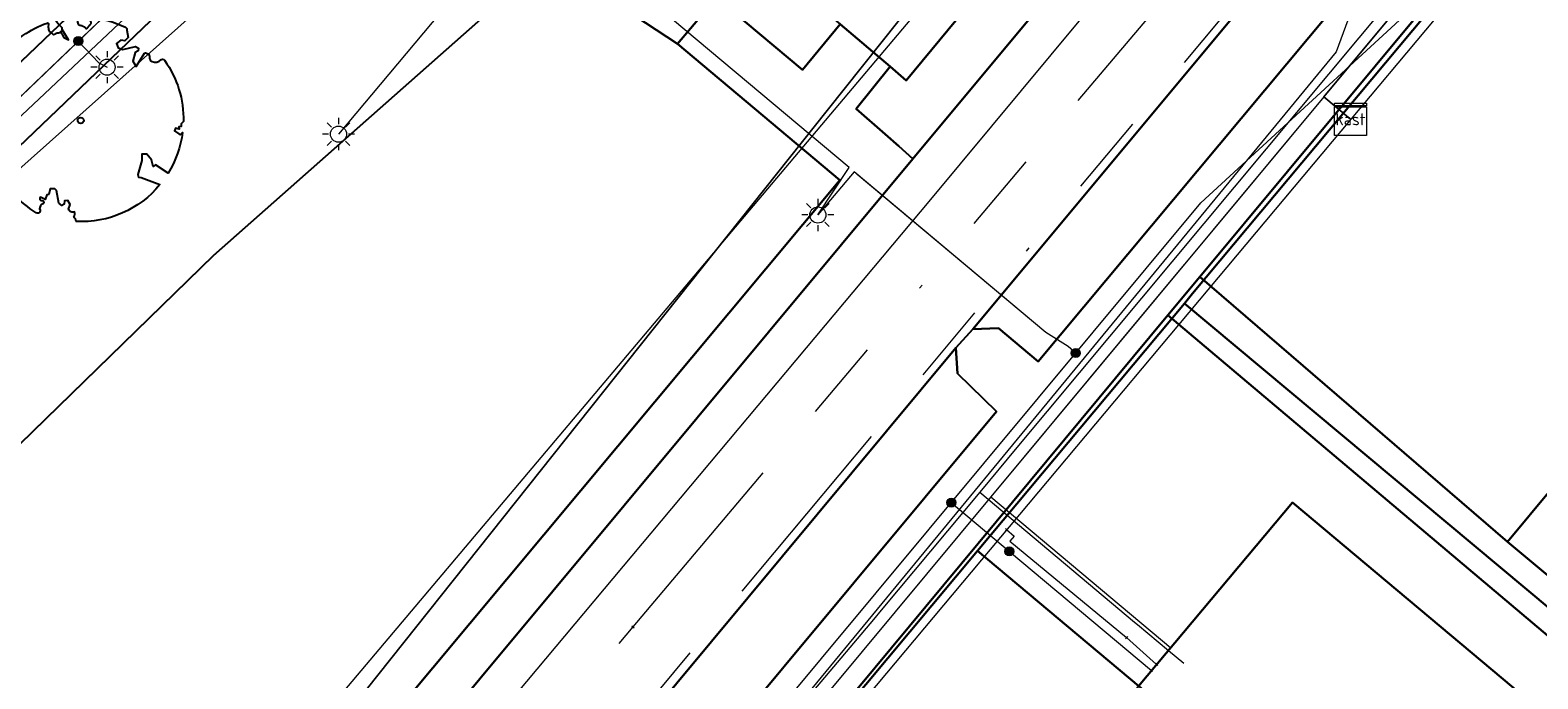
# Model space of a CAD drawing. Header units: metres. Extents: x 93498 to 93835, y 474827 to 475005.
# Tile 11 of 18: x 93582 to 93619, y 474945 to 474961. Entities that reach past the tile are written whole.
import ezdxf
from ezdxf.enums import TextEntityAlignment as Align
from ezdxf.lldxf.tags import DXFTag

# ---------------------------------------------------------------- set-up
doc = ezdxf.new("R2010")
doc.units = ezdxf.units.M
doc.linetypes.add('RI-OVERIG', pattern=[17, 5, -2, 2, -2, 0, -2, 2, -2])
for name, color, linetype, lineweight in [('B-OI-KL-DATA-G', 90, 'KL-DATA-N', 0), ('B-OI-KL-DATA_DUCT-G', 90, 'Continuous', 0), ('B-OI-KL-DATA_HULPSTUK-S', 90, 'Continuous', 0), ('B-OI-KL-DATA_KABELBED-G', 90, 'Continuous', 0), ('B-OI-KL-ET_LS-G', 190, 'KL-LS-N', 0), ('B-OI-KL-ET_LS_HULPSTUK-S', 190, 'Continuous', 0), ('B-OI-KL-ET_LS_MANTELBUIS-G', 190, 'Continuous', 0), ('B-OI-KL-ET_LS_OV_LICHTMAST-S', 190, 'Continuous', 0), ('B-OI-KL-GAS_LD-G', 52, 'KL-GAS-LD-N', 0), ('B-OI-KL-GAS_LD_HULPSTUK-S', 52, 'Continuous', 0), ('B-OI-KL-WATER-G', 170, 'KL-WATER-N', 0), ('B-OI-KL-WATER_MANTELBUIS-G', 170, 'Continuous', 0), ('B-OI-RI-DRUK-G', 210, 'RI-PERS', 0), ('B-OI-RI-VRIJVERVAL-G', 210, 'RI-OVERIG', 0), ('B-OI-RI-VRIJVERVAL_HULPSTUK-S', 210, 'Continuous', 0)]:
    doc.layers.add(name, color=color, linetype=linetype, lineweight=lineweight)
for name, color, linetype in [('B-WE-GR-BEPLANTING_CULTUUR_HEESTERS-G', 96, 'Continuous'), ('B-WE-GR-BOOM-S', 96, 'Continuous'), ('B-WE-GR-GRAS_KRUIDENRIJK-G', 96, 'Continuous'), ('B-WE-KG-GRENS_PERCEEL-G', 150, 'KG-PERCEEL'), ('B-WE-OG-BEBOUWING-G', 3, 'Continuous'), ('B-WE-OG-TERREIN_ERF-G', 252, 'Continuous'), ('B-WE-VH-VERHARDING_BETONSTRAATSTEEN-G', 252, 'Continuous'), ('B-WE-VH-VERHARDING_STRAATBAKSTEEN-G', 252, 'Continuous'), ('B-WE-VH-VERHARDING_TEGEL-G', 252, 'Continuous')]:
    doc.layers.add(name, color=color, linetype=linetype)
doc.styles.add('NLCS-ISO', font='txt')
doc.styles.get("Standard").update_dxf_attribs({"font": 'arial.ttf'})
tags = doc.linetypes.add('KG-PERCEEL', pattern='A,5.5,-2,["P",Standard,S=1.8,R=0,X=-0.5,Y=-0.9],-2,5.5,-2,[5,NLCS.shx,S=0.75,R=0,X=0,Y=0],-2', length=19).pattern_tags.tags
tags[6] = DXFTag(74, 10)
tags = doc.linetypes.add('KL-DATA-N', pattern='A,4,-1,[101,NLCS.SHX,S=0.5,R=0,X=0,Y=0],-1,4,-1,["D",Standard,S=1,R=0,X=-0.25,Y=-0.5],-1.5', length=12.5).pattern_tags.tags
tags[18] = DXFTag(74, 10)
tags = doc.linetypes.add('KL-GAS-LD-N', pattern='A,4,-1,[69,NLCS.SHX,S=0.5,R=0,X=0,Y=0],-1,4,-1,["L",Standard,S=1,R=0,X=0.25,Y=-0.5],-2', length=13).pattern_tags.tags
tags[18] = DXFTag(74, 10)
tags = doc.linetypes.add('KL-LS-N', pattern='A,4,-1,[103,NLCS.SHX,S=0.75,R=0,X=0,Y=0],-1,4,-1,["L",Standard,S=1,R=0,X=0,Y=-0.5],-2', length=13).pattern_tags.tags
tags[18] = DXFTag(74, 10)
doc.linetypes.add('KL-WATER-N', pattern='A,7,-0.5,[168,NLCS.SHX,S=0.75,R=0,X=0.75,Y=0],-2', length=9.5)
tags = doc.linetypes.add('RI-PERS', pattern='A,7,-2,["P",Standard,S=1.8,R=0,X=-0.5,Y=-0.9],-2,7,-2,[102,NLCS.SHX,S=1,R=180,X=0,Y=0],-2', length=22).pattern_tags.tags
tags[6] = DXFTag(74, 10)

# ---------------------------------------------------------------- blocks, each defined once
blk = doc.blocks.new('SGR-BOOM_05')
blk.add_lwpolyline([(0.433, 4.712), (0.441, 4.722), (0.45, 4.731), (0.457, 4.739), (0.465, 4.746), (0.473, 4.754), (0.48, 4.761), (0.487, 4.77), (0.494, 4.779), (0.501, 4.79), (0.508, 4.802), (0.513, 4.817), (0.516, 4.836), (0.517, 4.858), (0.515, 4.885), (0.509, 4.916), (0.475, 5.034, -0.52938), (0.529, 5.099, -0.087139), (2.218, 4.625, -0.372341), (2.284, 4.473), (2.354, 4.119), (2.18, 3.946), (1.992, 3.985), (1.767, 3.817), (1.853, 3.602), (2.086, 3.527), (2.712, 3.671), (2.864, 3.587), (2.85, 3.453), (2.707, 3.365), (2.577, 2.941), (2.743, 2.67), (3.168, 3.347, -0.504641), (3.406, 3.14, 0.331948), (3.544, 2.921, 0.282008), (3.993, 3.004), (3.957, 2.985, -0.512156), (4.163, 2.984, -0.16076), (5.094, -0.056), (4.977, -0.169), (4.976, -0.294), (4.862, -0.315), (4.876, -0.438), (4.698, -0.381), (4.644, -0.519), (4.864, -0.665), (4.933, -0.72), (5.054, -0.599, -0.106371), (4.341, -2.61), (3.705, -2.201), (3.588, -2.282), (3.512, -1.945), (3.286, -1.673), (3.024, -1.676), (3.03, -1.99), (2.83, -2.678), (2.861, -2.809), (3.005, -2.829), (3.93, -3.183, -0.236298), (-0.225, -5.013, 0.159625), (-0.347, -4.77, 0.350802), (-0.315, -4.528, -0.504641), (-0.6, -4.393), (-0.531, -4.17), (-0.647, -3.962), (-0.802, -3.978), (-0.825, -4.144), (-0.942, -4.211), (-1.08, -4.106), (-1.2, -3.475), (-1.291, -3.384), (-1.522, -3.391), (-1.586, -3.665), (-1.68, -3.694), (-1.769, -3.923), (-2.003, -3.798, 0.733583), (-1.918, -3.973, -0.861625), (-1.87, -4.128, 0.279978), (-2.043, -4.393), (-2.036, -4.403, -0.827056), (-2.208, -4.583, -0.116774), (-4.152, -2.556), (-4.114, -2.549), (-4.084, -2.541), (-4.059, -2.531), (-4.039, -2.52), (-4.024, -2.509), (-4.013, -2.498), (-4.004, -2.486), (-3.768, -2.184), (-3.762, -2.173), (-3.758, -2.163), (-3.755, -2.153), (-3.752, -2.143), (-3.748, -2.133), (-3.745, -2.123), (-3.74, -2.111), (-3.735, -2.099), (-3.729, -2.085), (-3.721, -2.071), (-3.713, -2.056), (-3.705, -2.04), (-3.697, -2.024), (-3.689, -2.007), (-3.682, -1.991), (-3.676, -1.975), (-3.671, -1.959), (-3.668, -1.944), (-3.666, -1.929), (-3.665, -1.916), (-3.666, -1.904), (-3.668, -1.893), (-3.671, -1.884), (-3.676, -1.877), (-3.682, -1.872), (-3.69, -1.869), (-3.698, -1.867), (-3.708, -1.866), (-3.718, -1.865), (-3.729, -1.864), (-3.74, -1.863), (-3.752, -1.86), (-3.764, -1.856), (-3.776, -1.85), (-3.788, -1.843), (-3.801, -1.835), (-3.813, -1.826), (-3.826, -1.816), (-3.84, -1.806), (-3.853, -1.796), (-3.866, -1.785), (-3.88, -1.774), (-3.893, -1.762), (-3.907, -1.75), (-4.15, -2.028), (-4.162, -2.015), (-4.173, -2), (-4.183, -1.984), (-4.193, -1.968), (-4.204, -1.951), (-4.219, -1.938), (-4.242, -1.928), (-4.274, -1.924), (-4.319, -1.929), (-4.379, -1.942), (-4.457, -1.967, -0.040997), (-4.791, -1.027), (-4.617, -1.057), (-4.463, -1.156), (-4.38, -1.082), (-4.281, -0.927), (-4.376, -0.782), (-4.323, -0.567), (-4.52, -0.551), (-4.652, -0.423), (-4.892, -0.58, -0.05814), (-4.988, 0.829), (-4.852, 0.802), (-4.298, 0.364), (-4.06, 0.447), (-3.128, 0.693), (-3.049, 1), (-3.409, 1.144), (-3.464, 1.261), (-4.121, 1.584), (-4.136, 1.769), (-4.358, 1.957), (-4.448, 2.14), (-4.297, 2.378), (-3.958, 2.431), (-3.65, 2.633), (-3.646, 2.84), (-3.838, 3.066), (-3.787, 3.162), (-3.863, 3.31, -0.13428), (-1.664, 4.835, -0.541727), (-1.597, 4.783), (-1.608, 4.639), (-1.605, 4.565), (-1.595, 4.508), (-1.579, 4.465), (-1.558, 4.434), (-1.535, 4.41), (-1.511, 4.392), (-1.487, 4.376), (-1.465, 4.359), (-1.446, 4.342), (-1.428, 4.325), (-1.411, 4.309), (-1.395, 4.295), (-1.38, 4.284), (-1.364, 4.276), (-1.347, 4.272), (-1.33, 4.272), (-1.312, 4.277), (-1.292, 4.285), (-1.273, 4.294), (-1.252, 4.305), (-1.232, 4.316), (-1.211, 4.327), (-1.189, 4.336), (-1.168, 4.342), (-1.147, 4.347), (-1.126, 4.35), (-1.105, 4.353), (-1.085, 4.356), (-1.066, 4.36), (-1.048, 4.365), (-1.031, 4.372), (-1.015, 4.382), (-1, 4.394), (-0.986, 4.408), (-0.973, 4.424), (-0.963, 4.324), (-0.94, 4.298), (-0.834, 4.118), (-0.611, 3.996), (-0.927, 4.508), (-0.921, 4.523), (-0.917, 4.539), (-0.915, 4.553), (-0.916, 4.568), (-0.92, 4.583), (-0.927, 4.598), (-0.938, 4.613), (-0.953, 4.629), (-0.972, 4.647), (-0.994, 4.667), (-1.02, 4.691), (-1.05, 4.719), (-1.082, 4.754), (-1.117, 4.795), (-1.199, 4.901, -0.543104), (-1.171, 4.981, -0.046766), (-0.234, 5.117, -0.385168), (-0.182, 5.074), (-0.152, 4.882), (-0.138, 4.822), (-0.121, 4.78), (-0.104, 4.753), (-0.085, 4.737), (-0.066, 4.73), (-0.047, 4.727), (-0.027, 4.726), (-0.009, 4.724), (0.009, 4.72), (0.027, 4.716), (0.044, 4.71), (0.061, 4.704), (0.077, 4.697), (0.093, 4.689), (0.109, 4.682), (0.124, 4.675), (0.139, 4.668), (0.153, 4.66), (0.167, 4.653), (0.18, 4.645), (0.191, 4.638), (0.202, 4.629), (0.211, 4.621), (0.219, 4.611), (0.225, 4.602), (0.231, 4.593), (0.236, 4.584), (0.242, 4.576), (0.247, 4.569), (0.253, 4.564), (0.26, 4.56), (0.269, 4.559), (0.278, 4.56), (0.289, 4.563), (0.3, 4.568), (0.312, 4.574), (0.324, 4.582), (0.336, 4.592), (0.348, 4.603), (0.36, 4.616), (0.371, 4.63), (0.382, 4.644), (0.393, 4.659), (0.404, 4.673), (0.414, 4.687), (0.423, 4.7)], format="xyb", close=True)
blk.add_circle((0, 0), 0.15)
blk = doc.blocks.new('SRI-HULP_OVERIG-SO')
at = {"color": 0, "linetype": 'ByBlock', "lineweight": 18}
for points in [[(-0.14, 0.14), (0.14, -0.14)], [(0.14, 0.14), (-0.14, -0.14)]]:
    blk.add_lwpolyline(points, dxfattribs=at)
at = {"color": 0, "linetype": 'ByBlock', "lineweight": 18, "style": 'NLCS-ISO', "flags": 1}
for tag, p in [('TYPE', (1.5, 0)), ('LABEL', (1.5, -1.5)), ('OMSCHRIJVING', (1.5, -3))]:
    blk.add_attdef(tag, p, '', height=1, dxfattribs=at)
blk = doc.blocks.new('SKL-WTB_HULP_KAST-SO')
at = {"color": 0, "linetype": 'ByBlock', "lineweight": 18}
for points in [[(-2, 2), (2, 2), (2, 1.68), (-2, 1.68)], [(-2, 1.52), (2, 1.52), (2, -2), (-2, -2)]]:
    blk.add_lwpolyline(points, close=True, dxfattribs=at)
at = {"color": 0, "linetype": 'ByBlock', "lineweight": 18, "style": 'NLCS-ISO'}
blk.add_text('kast', height=1.5, dxfattribs=at).set_placement((0, 0), align=Align.MIDDLE_CENTER)
at = {"color": 0, "linetype": 'ByBlock', "lineweight": 18, "style": 'NLCS-ISO', "flags": 1}
for tag, p in [('TYPE', (2.5, 0)), ('LABEL', (2.5, -1.5)), ('OMSCHRIJVING', (2.5, -3))]:
    blk.add_attdef(tag, p, '', height=1, dxfattribs=at)
blk = doc.blocks.new('SKL-WTB_HULP_OVERIG-SO')
at = {"color": 0, "linetype": 'ByBlock', "lineweight": 18}
for points in [[(-0.14, 0.14), (0.14, -0.14)], [(0.14, 0.14), (-0.14, -0.14)]]:
    blk.add_lwpolyline(points, dxfattribs=at)
at = {"color": 0, "linetype": 'ByBlock', "lineweight": 18, "style": 'NLCS-ISO', "flags": 1}
for tag, p in [('TYPE', (1.5, 0)), ('LABEL', (1.5, -1.5)), ('OMSCHRIJVING', (1.5, -3))]:
    blk.add_attdef(tag, p, '', height=1, dxfattribs=at)
blk = doc.blocks.new('SKL-WTB_HULP_MOF-SO')
at = {"linetype": 'ByBlock', "lineweight": 18}
h = blk.add_hatch(color=0, dxfattribs=at)
h.dxf.hatch_style = 1
h.paths.add_polyline_path([(-0.5625, 0, 1), (0.5625, 0, 1)])
at = {"color": 0, "linetype": 'ByBlock', "lineweight": 18}
blk.add_circle((0, 0), 0.5625, dxfattribs=at)
at = {"color": 0, "linetype": 'ByBlock', "lineweight": 18, "style": 'NLCS-ISO', "flags": 1}
for tag, p in [('TYPE', (1.5, 0)), ('LABEL', (1.5, -1.5)), ('OMSCHRIJVING', (1.5, -3))]:
    blk.add_attdef(tag, p, '', height=1, dxfattribs=at)
blk = doc.blocks.new('SKL-ET_OV_LICHTMAST-SO')
at = {"color": 0, "linetype": 'ByBlock', "lineweight": 18}
for points in [[(0, 2), (0, 1.25)], [(-1.25, 0), (-2, 0)], [(-1.41, 1.41), (-0.88, 0.88)], [(0.88, 0.88), (1.41, 1.41)], [(2, 0), (1.25, 0)], [(-1.41, -1.41), (-0.88, -0.88)], [(0, -1.25), (0, -2)], [(0.88, -0.88), (1.41, -1.41)]]:
    blk.add_lwpolyline(points, dxfattribs=at)
blk.add_circle((0, 0), 1, dxfattribs=at)

msp = doc.modelspace()

# ---------------------------------------------------------------- linework, layer by layer
at = {"layer": 'B-OI-KL-DATA-G'}
for points in [[(93532.269, 474894.942), (93532.6, 474895.5), (93533.7, 474915.8), (93547.4, 474932.4), (93555.8, 474934.9), (93606.2, 474979.8), (93614.231, 474993.917)], [(93532.269, 474894.942), (93532.6, 474895.5), (93533.7, 474915.8), (93547.4, 474932.4), (93555.8, 474934.9), (93606.2, 474979.8), (93614.231, 474993.917)], [(93632.746, 474981.099), (93632.47, 474980.82), (93630.49, 474979.03), (93626.63, 474975.19), (93620.48, 474969.03), (93616.59, 474964.33), (93614.72, 474961.93), (93614.318, 474960.83), (93599.577, 474942.932), (93585.251, 474925.691), (93560.127, 474895.714), (93558.107, 474891.723), (93558.07, 474886.041), (93558.88, 474883.409)], [(93635.875, 474966.327), (93634.632, 474967.346), (93633.871, 474967.83), (93633.257, 474968.162), (93632.696, 474968.452), (93631.935, 474968.729), (93630.862, 474969.063), (93629.8, 474969.284), (93628.835, 474969.459), (93627.489, 474969.54), (93625.618, 474969.478), (93623.792, 474969.068), (93622.074, 474968.325), (93620.525, 474967.274), (93619.64, 474966.393), (93619.2, 474965.955), (93614.008, 474959.714), (93614.674, 474959.16)], [(93635.875, 474966.327), (93634.632, 474967.346), (93633.871, 474967.83), (93633.257, 474968.162), (93632.696, 474968.452), (93631.935, 474968.729), (93630.862, 474969.063), (93629.8, 474969.284), (93628.835, 474969.459), (93627.489, 474969.54), (93625.618, 474969.478), (93623.792, 474969.068), (93622.074, 474968.325), (93620.525, 474967.274), (93619.64, 474966.393), (93619.2, 474965.955), (93614.008, 474959.714), (93614.674, 474959.16)], [(93635.875, 474966.327), (93634.632, 474967.346), (93633.871, 474967.83), (93633.257, 474968.162), (93632.696, 474968.452), (93631.935, 474968.729), (93630.862, 474969.063), (93629.8, 474969.284), (93628.835, 474969.459), (93627.489, 474969.54), (93625.618, 474969.478), (93623.792, 474969.068), (93622.074, 474968.325), (93620.525, 474967.274), (93619.64, 474966.393), (93619.2, 474965.955), (93614.008, 474959.714), (93614.674, 474959.16)], [(93635.875, 474966.327), (93634.632, 474967.346), (93633.871, 474967.83), (93633.257, 474968.162), (93632.696, 474968.452), (93631.935, 474968.729), (93630.862, 474969.063), (93629.8, 474969.284), (93628.835, 474969.459), (93627.489, 474969.54), (93625.618, 474969.478), (93623.792, 474969.068), (93622.074, 474968.325), (93620.525, 474967.274), (93619.64, 474966.393), (93619.2, 474965.955), (93614.008, 474959.714), (93614.674, 474959.16)], [(93635.875, 474966.327), (93634.632, 474967.346), (93633.871, 474967.83), (93633.257, 474968.162), (93632.696, 474968.452), (93631.935, 474968.729), (93630.862, 474969.063), (93629.8, 474969.284), (93628.835, 474969.459), (93627.489, 474969.54), (93625.618, 474969.478), (93623.792, 474969.068), (93622.074, 474968.325), (93620.525, 474967.274), (93619.64, 474966.393), (93619.2, 474965.955), (93614.008, 474959.714), (93614.674, 474959.16)], [(93614.674, 474959.16), (93614.008, 474959.714), (93619.2, 474965.955), (93619.64, 474966.393), (93623.877, 474962.137)], [(93614.674, 474959.16), (93614.008, 474959.714), (93611.47, 474956.662), (93610.558, 474955.566), (93609.766, 474954.614), (93605.751, 474949.791), (93601.786, 474945.028), (93597.884, 474940.34), (93594.109, 474935.805), (93592.655, 474934.058), (93590.207, 474931.116), (93586.305, 474926.426), (93582.338, 474921.659), (93578.374, 474916.895), (93578.13, 474916.602), (93574.493, 474912.188), (93571.036, 474907.993), (93570.877, 474907.8), (93558.278, 474893.503), (93557.787, 474892.946), (93557.01, 474893.705), (93552.719, 474897.899), (93534.639, 474915.565)], [(93614.674, 474959.16), (93614.008, 474959.714), (93611.47, 474956.662), (93610.558, 474955.566), (93609.766, 474954.614), (93605.751, 474949.791), (93601.786, 474945.028), (93597.884, 474940.34), (93594.109, 474935.805), (93592.655, 474934.058), (93590.207, 474931.116), (93586.305, 474926.426), (93582.338, 474921.659), (93578.374, 474916.895), (93578.13, 474916.602), (93574.493, 474912.188), (93571.036, 474907.993), (93570.877, 474907.8), (93558.278, 474893.503), (93557.787, 474892.946), (93557.01, 474893.705), (93552.719, 474897.899), (93534.639, 474915.565)], [(93614.674, 474959.16), (93614.008, 474959.714), (93611.47, 474956.662), (93610.558, 474955.566), (93609.766, 474954.614), (93605.751, 474949.791), (93601.786, 474945.028), (93597.884, 474940.34), (93594.109, 474935.805), (93592.655, 474934.058), (93590.207, 474931.116), (93586.305, 474926.426), (93582.338, 474921.659), (93578.374, 474916.895), (93578.13, 474916.602), (93574.493, 474912.188), (93571.036, 474907.993), (93570.877, 474907.8), (93558.278, 474893.503), (93557.787, 474892.946), (93552.982, 474887.494), (93558.247, 474883.061), (93558.421, 474882.915)], [(93614.674, 474959.16), (93614.008, 474959.714), (93611.47, 474956.662), (93610.558, 474955.566), (93609.766, 474954.614), (93605.751, 474949.791), (93601.786, 474945.028), (93597.884, 474940.34), (93594.109, 474935.805), (93592.655, 474934.058), (93590.207, 474931.116), (93586.305, 474926.426), (93582.338, 474921.659), (93578.374, 474916.895), (93578.13, 474916.602), (93574.493, 474912.188), (93571.036, 474907.993), (93574.847, 474904.799), (93576.156, 474906.36), (93576.615, 474905.975)], [(93614.674, 474959.16), (93614.008, 474959.714), (93611.47, 474956.662), (93610.558, 474955.566), (93609.766, 474954.614), (93605.751, 474949.791), (93601.786, 474945.028), (93597.884, 474940.34), (93594.109, 474935.805), (93592.655, 474934.058), (93590.207, 474931.116), (93586.305, 474926.426), (93582.338, 474921.659), (93578.374, 474916.895), (93578.13, 474916.602), (93574.493, 474912.188), (93578.798, 474908.579)], [(93614.674, 474959.16), (93614.008, 474959.714), (93611.47, 474956.662), (93610.558, 474955.566), (93609.766, 474954.614), (93605.751, 474949.791), (93601.786, 474945.028), (93597.884, 474940.34), (93594.109, 474935.805), (93592.655, 474934.058), (93590.207, 474931.116), (93586.305, 474926.426), (93582.338, 474921.659), (93578.374, 474916.895), (93582.717, 474913.254)], [(93614.674, 474959.16), (93614.008, 474959.714), (93611.47, 474956.662), (93610.558, 474955.566), (93609.766, 474954.614), (93605.751, 474949.791), (93601.786, 474945.028), (93597.884, 474940.34), (93594.109, 474935.805), (93592.655, 474934.058), (93590.207, 474931.116), (93586.305, 474926.426), (93582.338, 474921.659), (93586.7, 474918.005)], [(93614.674, 474959.16), (93614.008, 474959.714), (93611.47, 474956.662), (93610.558, 474955.566), (93609.766, 474954.614), (93605.751, 474949.791), (93601.786, 474945.028), (93597.884, 474940.34), (93594.109, 474935.805), (93592.655, 474934.058), (93590.207, 474931.116), (93586.305, 474926.426), (93590.224, 474923.142), (93590.739, 474923.756), (93591.202, 474923.368)], [(93614.674, 474959.16), (93614.008, 474959.714), (93611.47, 474956.662), (93610.558, 474955.566), (93609.766, 474954.614), (93605.751, 474949.791), (93601.786, 474945.028), (93597.884, 474940.34), (93594.109, 474935.805), (93592.655, 474934.058), (93590.207, 474931.116), (93594.143, 474927.817), (93594.656, 474928.429), (93595.119, 474928.041)], [(93614.674, 474959.16), (93614.008, 474959.714), (93611.47, 474956.662), (93610.558, 474955.566), (93609.766, 474954.614), (93605.751, 474949.791), (93601.786, 474945.028), (93597.884, 474940.34), (93594.109, 474935.805), (93598.525, 474932.104)], [(93614.674, 474959.16), (93614.008, 474959.714), (93611.47, 474956.662), (93610.558, 474955.566), (93609.766, 474954.614), (93605.751, 474949.791), (93601.786, 474945.028), (93597.884, 474940.34), (93602.312, 474936.628)], [(93614.674, 474959.16), (93614.008, 474959.714), (93611.47, 474956.662), (93610.558, 474955.566), (93609.766, 474954.614), (93605.751, 474949.791), (93601.786, 474945.028), (93606.234, 474941.3)], [(93614.674, 474959.16), (93614.008, 474959.714), (93611.47, 474956.662), (93610.558, 474955.566), (93609.766, 474954.614), (93605.751, 474949.791), (93601.786, 474945.028), (93606.234, 474941.3)]]:
    msp.add_lwpolyline(points, dxfattribs=at)
at = {"layer": 'B-OI-KL-DATA_DUCT-G'}
msp.add_lwpolyline([(93635.905, 474978.912), (93622.859, 474978.308), (93621.653, 474978.087), (93619.778, 474977.541), (93618.211, 474976.927), (93615.853, 474975.731), (93613.986, 474974.408), (93612.277, 474972.66), (93601.697, 474959.373), (93576.657, 474927.927), (93570.815, 474932.832), (93569.113, 474934.261), (93568.194, 474935.032), (93567.125, 474933.886)], dxfattribs=at)
msp.add_lwpolyline([(93635.905, 474978.912), (93622.859, 474978.308), (93621.653, 474978.087), (93619.778, 474977.541), (93618.211, 474976.927), (93615.853, 474975.731), (93613.986, 474974.408), (93612.277, 474972.66), (93601.697, 474959.373), (93576.657, 474927.927), (93570.815, 474932.832), (93569.113, 474934.261), (93568.194, 474935.032), (93567.125, 474933.886)], dxfattribs=at)
at = {"layer": 'B-OI-KL-DATA_KABELBED-G'}
for points in [[(93612.41, 474995.178), (93610.718, 474993.509), (93608.828, 474990.732), (93603.647, 474981.937), (93599.815, 474976.511), (93586.261, 474963.547), (93562.156, 474940.837), (93556.176, 474936.369), (93549.196, 474932.446), (93548.427, 474932.014), (93546.842, 474931.124), (93540.682, 474924.673), (93540.642, 474924.631), (93540.274, 474924.213), (93533.778, 474916.826), (93532.904, 474914.409), (93532.493, 474911.58), (93533.195, 474905.277), (93532.775, 474898.979), (93533.624, 474894.942), (93533.121, 474894.124)], [(93601.697, 474959.373), (93612.277, 474972.66), (93613.986, 474974.408), (93615.853, 474975.731), (93618.211, 474976.927), (93619.778, 474977.541), (93621.653, 474978.087), (93622.859, 474978.308), (93635.905, 474978.912)], [(93549.944, 474933.528), (93551.407, 474934.235), (93552.542, 474934.762), (93554.101, 474935.54), (93555.894, 474936.605), (93557.659, 474937.775), (93561.902, 474941.147), (93566.868, 474945.751), (93573.146, 474951.541), (93598.825, 474976.148), (93599.923, 474977.189)], [(93619.64, 474966.393), (93619.2, 474965.955), (93614.008, 474959.714)], [(93614.008, 474959.714), (93605.751, 474949.791)], [(93614.674, 474959.16), (93614.008, 474959.714)], [(93570.815, 474932.832), (93576.657, 474927.927), (93601.697, 474959.373)], [(93605.751, 474949.791), (93601.786, 474945.028)], [(93605.751, 474949.791), (93610.213, 474946.053)]]:
    msp.add_lwpolyline(points, dxfattribs=at)
at = {"layer": 'B-OI-KL-ET_LS-G'}
for points in [[(93552.876, 474933.625), (93552.664, 474933.826), (93552.586, 474933.916), (93552.527, 474934.02), (93552.489, 474934.133), (93552.475, 474934.25), (93552.484, 474934.368), (93552.516, 474934.481), (93552.57, 474934.584), (93552.644, 474934.675), (93555.881, 474936.598), (93557.637, 474937.761), (93561.884, 474941.133), (93566.869, 474945.752), (93573.143, 474951.538), (93598.827, 474976.15)], [(93601.463, 474956.785), (93602.236, 474957.965), (93594.393, 474964.54), (93589.574, 474958.791)], [(93552.876, 474933.625), (93571.504, 474915.561), (93573.493, 474913.748), (93573.538, 474913.653), (93573.562, 474913.55), (93573.563, 474913.444), (93573.504, 474913.172), (93573.544, 474913.001), (93573.654, 474912.862), (93573.813, 474912.782), (93573.95, 474912.771), (93574.08, 474912.807), (93574.189, 474912.884), (93574.264, 474912.995), (93574.593, 474913.52), (93577.621, 474917.028), (93592.145, 474934.482), (93610.96, 474957.084), (93617.635, 474963.228)], [(93583.12, 474961.1), (93583.63, 474960.56), (93583.835, 474960.452)], [(93607.86, 474953.361), (93607.668, 474953.521), (93607.113, 474953.874), (93602.362, 474957.857), (93601.463, 474956.785)], [(93604.772, 474949.651), (93606.213, 474948.442)], [(93606.213, 474948.442), (93609.737, 474945.486)]]:
    msp.add_lwpolyline(points, dxfattribs=at)
at = {"layer": 'B-OI-KL-ET_LS_MANTELBUIS-G'}
msp.add_lwpolyline([(93607.113, 474953.874), (93602.439, 474957.793)], dxfattribs=at)
at = {"layer": 'B-OI-KL-GAS_LD-G'}
for points in [[(93635.653, 474966.088), (93632.234, 474968.92), (93626.511, 474970.058), (93622.188, 474968.122), (93570.51, 474906.475), (93558.712, 474892.638), (93557.122, 474890.545), (93559.058, 474883.601)], [(93606.143, 474948.982), (93606.335, 474948.821), (93606.226, 474948.691), (93609.119, 474946.304)], [(93609.119, 474946.304), (93609.865, 474945.638)]]:
    msp.add_lwpolyline(points, dxfattribs=at)
at = {"layer": 'B-OI-KL-WATER-G'}
for points in [[(93543.417, 474884.24), (93544.216, 474885.206), (93565.375, 474910.779), (93604.268, 474957.173), (93617.755, 474973.396), (93623.736, 474974.595)], [(93619.521, 474966.74), (93606.397, 474951.015), (93605.476, 474949.912), (93603.031, 474946.982), (93602.84, 474946.753), (93601.447, 474945.095), (93598.438, 474941.515), (93597.688, 474940.623), (93595.226, 474937.694), (93593.965, 474936.193), (93591.186, 474932.887), (93590.184, 474931.695), (93588.856, 474930.115), (93588.533, 474929.731), (93588.278, 474929.427), (93588.085, 474929.197)], [(93605.476, 474949.912), (93609.32, 474946.688), (93609.391, 474946.629), (93610.157, 474945.986), (93610.54, 474945.665)]]:
    msp.add_lwpolyline(points, dxfattribs=at)
at = {"layer": 'B-OI-KL-WATER_MANTELBUIS-G'}
msp.add_lwpolyline([(93605.476, 474949.912), (93609.32, 474946.688), (93609.391, 474946.629), (93610.157, 474945.986), (93610.54, 474945.665)], dxfattribs=at)
at = {"layer": 'B-OI-RI-DRUK-G'}
msp.add_lwpolyline([(93624.812, 474986.592), (93572, 474924)], dxfattribs=at)
at = {"layer": 'B-OI-RI-VRIJVERVAL-G'}
for points in [[(93596.88, 474946.57), (93617, 474970.36)], [(93588.61, 474934.34), (93617.14, 474968.44)], [(93574.62, 474919.9), (93596.88, 474946.57)]]:
    msp.add_lwpolyline(points, dxfattribs=at)
at = {"layer": 'B-WE-GR-BEPLANTING_CULTUUR_HEESTERS-G', "ltscale": 0.2, "flags": 128}
for points in [[(93598.38, 474974.495), (93572.782, 474950), (93553.949, 474932.143), (93552.203, 474934.101), (93550.658, 474932.662), (93556.456, 474927.11), (93559.454, 474924.42), (93563.993, 474919.957), (93566.42, 474918.15), (93566.373, 474917.826), (93571.042, 474923.42), (93570.823, 474923.437), (93566.795, 474930.88), (93566.049, 474931.504), (93566.325, 474931.748), (93566.193, 474931.992), (93564.113, 474934.151), (93565.553, 474935.519), (93573.838, 474943.945), (93581.348, 474950.788), (93586.471, 474955.777), (93594.523, 474962.903)], [(93608.619, 474966.13), (93603.655, 474960.117), (93603.259, 474960.47), (93602.417, 474959.418), (93603.133, 474958.787), (93603.467, 474958.493), (93603.821, 474958.181), (93610.673, 474966.41)], [(93595.597, 474962.599), (93597.983, 474961.028), (93598.947, 474962.176), (93601.086, 474960.388), (93602.013, 474961.514)]]:
    msp.add_lwpolyline(points, dxfattribs=at)
at = {"layer": 'B-WE-GR-GRAS_KRUIDENRIJK-G', "ltscale": 0.2, "flags": 128}
msp.add_lwpolyline([(93567.272, 474932.582), (93567.471, 474932.417), (93575.431, 474925.811), (93602.011, 474957.645), (93597.983, 474961.028), (93595.597, 474962.599), (93594.523, 474962.903), (93586.471, 474955.777), (93581.348, 474950.788), (93573.838, 474943.945), (93565.553, 474935.519), (93567.624, 474933.368), (93567.119, 474932.883), (93567.101, 474932.865), (93567.272, 474932.582)], close=True, dxfattribs=at)
at = {"layer": 'B-WE-KG-GRENS_PERCEEL-G', "ltscale": 0.2, "flags": 128}
msp.add_lwpolyline([(93713.6, 474920.166), (93620.315, 474998.176), (93621.396, 475001.779), (93621.397, 475002.129), (93617.113, 474999.462), (93606.76, 474990.037), (93586.453, 474970.884), (93560.984, 474946.203), (93549.507, 474933.898), (93551.363, 474932.746), (93551.586, 474932.98), (93564.403, 474920.365), (93559.321, 474915.3), (93555.801, 474911.522), (93555.322, 474911.162), (93555.183, 474911.14), (93555.415, 474910.918), (93554.56, 474910.03), (93547.227, 474902.411), (93551.802, 474879.626), (93566.307, 474867.345), (93565.993, 474867.983), (93565.267, 474869.022), (93564.017, 474871.223), (93559.836, 474885.063), (93559.435, 474886.449), (93559.239, 474887.301), (93559.024, 474888.17), (93558.998, 474889.108), (93558.979, 474889.55), (93558.99, 474890.261), (93559.144, 474891.179), (93559.37, 474892.067), (93559.583, 474892.706), (93559.924, 474893.497), (93560.251, 474894.039), (93560.55, 474894.703), (93561.287, 474895.652), (93569.047, 474904.936), (93569.366, 474905.317), (93574.547, 474911.517), (93578.449, 474916.185), (93582.18, 474920.648), (93586.045, 474925.272), (93589.892, 474929.876), (93589.977, 474929.977), (93593.865, 474934.628), (93597.671, 474939.18), (93597.751, 474939.276), (93601.519, 474943.784), (93605.421, 474948.452), (93610.552, 474954.591), (93610.755, 474954.834), (93618.934, 474964.619), (93619.673, 474965.532), (93620.552, 474966.263), (93621.51, 474966.893), (93622.272, 474967.33), (93622.902, 474967.649), (93623.534, 474967.933), (93624.17, 474968.182), (93625.039, 474968.397), (93625.949, 474968.544), (93626.577, 474968.668), (93627.451, 474968.618), (93628.338, 474968.621), (93629.112, 474968.491), (93629.717, 474968.471), (93630.369, 474968.313), (93631.043, 474968.104), (93631.883, 474967.82), (93632.764, 474967.468), (93633.581, 474967.04), (93634.26, 474966.565), (93634.636, 474966.313), (93636.603, 474964.664), (93641.176, 474960.83), (93645.741, 474957.002), (93650.548, 474952.971), (93659.551, 474945.422), (93676.469, 474931.236), (93683.091, 474925.684), (93687.605, 474921.899), (93692.265, 474917.991), (93696.725, 474914.252), (93705.85, 474906.601), (93713.6, 474900.103)], dxfattribs=at)
for points in [[(93636.603, 474964.664), (93634.636, 474966.313), (93634.26, 474966.565), (93633.581, 474967.04), (93632.764, 474967.468), (93631.883, 474967.82), (93631.043, 474968.104), (93630.369, 474968.313), (93629.717, 474968.471), (93629.112, 474968.491), (93628.338, 474968.621), (93627.451, 474968.618), (93626.577, 474968.668), (93625.949, 474968.544), (93625.039, 474968.397), (93624.17, 474968.182), (93623.534, 474967.933), (93622.902, 474967.649), (93622.272, 474967.33), (93621.51, 474966.893), (93620.552, 474966.263), (93619.673, 474965.532), (93618.934, 474964.619), (93610.755, 474954.834), (93610.552, 474954.591), (93620.954, 474945.897), (93636.603, 474964.664)], [(93605.421, 474948.452), (93624.914, 474932.098), (93626.832, 474934.385), (93630.085, 474938.265), (93625.651, 474941.97), (93620.954, 474945.897), (93610.552, 474954.591), (93605.421, 474948.452)], [(93605.421, 474948.452), (93601.519, 474943.784), (93620.952, 474927.373), (93624.914, 474932.098), (93605.421, 474948.452)]]:
    msp.add_lwpolyline(points, close=True, dxfattribs=at)
at = {"layer": 'B-WE-OG-BEBOUWING-G', "ltscale": 0.2, "flags": 128}
for points in [[(93621.344, 474946.364), (93623.429, 474948.865), (93622.055, 474950), (93620.638, 474951.171), (93619.665, 474950), (93618.569, 474948.682), (93621.344, 474946.364)], [(93609.415, 474945.102), (93615.411, 474940.071), (93619.232, 474944.629), (93613.234, 474949.657), (93609.415, 474945.102)], [(93609.415, 474945.102), (93615.411, 474940.071), (93619.232, 474944.629), (93613.234, 474949.657), (93609.415, 474945.102)]]:
    msp.add_lwpolyline(points, close=True, dxfattribs=at)
at = {"layer": 'B-WE-OG-TERREIN_ERF-G', "ltscale": 0.2, "flags": 128}
for points in [[(93617.46, 474963.098), (93610.934, 474955.253), (93610.934, 474955.253), (93618.569, 474948.682), (93619.665, 474950), (93620.638, 474951.171), (93622.055, 474950), (93623.429, 474948.865), (93626.111, 474946.649), (93624.029, 474944.121), (93630.41, 474938.777), (93632.556, 474941.327), (93635.393, 474938.941), (93633.247, 474936.39), (93630.906, 474938.36), (93627.558, 474934.313), (93634.192, 474928.808), (93636.288, 474931.346), (93638.68, 474929.375), (93640.494, 474931.559), (93642.371, 474933.82)], [(93606.397, 474915.936), (93608.535, 474918.505), (93611.014, 474916.442), (93614.182, 474920.248), (93611.755, 474922.291), (93614.212, 474925.211), (93616.298, 474927.691), (93618.726, 474925.648), (93621.871, 474929.367), (93619.407, 474931.443), (93622.011, 474934.534), (93623.985, 474936.877), (93623.052, 474937.653), (93625.849, 474941.046), (93610.142, 474954.301), (93571.249, 474907.483)], [(93586.124, 474917.318), (93589.995, 474921.936), (93593.849, 474926.534), (93597.818, 474931.267), (93601.343, 474935.472), (93605.191, 474940.064), (93609.415, 474945.102), (93613.234, 474949.657), (93619.232, 474944.629), (93615.411, 474940.071), (93611.475, 474935.376), (93611.19, 474935.036), (93613.006, 474933.513), (93609.157, 474928.921), (93607.341, 474930.444), (93603.781, 474926.198), (93599.829, 474921.483), (93595.975, 474916.885)]]:
    msp.add_lwpolyline(points, dxfattribs=at)
at = {"layer": 'B-WE-VH-VERHARDING_BETONSTRAATSTEEN-G', "ltscale": 0.2, "flags": 128}
for points in [[(93555.372, 474886.249, -0.149695), (93555.761, 474893.484), (93555.761, 474893.484), (93556.59, 474895.298), (93557.71, 474896.948), (93560.271, 474899.976), (93563.43, 474903.752), (93564.145, 474904.606), (93564.714, 474905.285), (93565.999, 474906.817), (93566.795, 474907.766), (93567.283, 474908.352), (93581.622, 474925.572), (93582.039, 474926.064), (93593.278, 474939.526), (93593.667, 474940.006), (93604.885, 474953.486), (93605.307, 474953.953), (93616.52, 474967.414)], [(93610.673, 474966.41), (93603.821, 474958.181), (93575.214, 474923.833), (93573.637, 474922.003), (93566.019, 474912.914), (93565.609, 474913.24), (93563.851, 474911.125), (93563.252, 474910.404), (93557.711, 474903.779), (93557.711, 474903.779), (93556.915, 474902.845), (93556.065, 474901.905), (93554.021, 474899.365), (93554.021, 474899.365, 0.026078), (93553.096, 474898.05), (93553.096, 474898.05, 0.018884), (93552.515, 474897.043), (93552.515, 474897.043, 0.05477), (93551.289, 474893.933)]]:
    msp.add_lwpolyline(points, format="xyb", dxfattribs=at)
for points in [[(93606.929, 474953.149), (93617.584, 474965.917), (93616.56, 474966.78), (93616.52, 474967.414), (93605.307, 474953.953), (93605.941, 474953.98), (93606.929, 474953.149)], [(93593.667, 474940.006), (93594.336, 474940.044), (93595.32, 474939.214), (93605.895, 474951.908), (93604.922, 474952.853), (93604.885, 474953.486), (93593.667, 474940.006)]]:
    msp.add_lwpolyline(points, close=True, dxfattribs=at)
at = {"layer": 'B-WE-VH-VERHARDING_STRAATBAKSTEEN-G', "ltscale": 0.2, "flags": 128}
msp.add_lwpolyline([(93600.844, 474979.431), (93595.539, 474982.617), (93595.083, 474981.94), (93593.776, 474980.585), (93586.752, 474973.964), (93562.456, 474952.26), (93567.509, 474947.07), (93571.011, 474950.384), (93599.702, 474977.805), (93600.551, 474978.956), (93600.844, 474979.431)], close=True, dxfattribs=at)
at = {"layer": 'B-WE-VH-VERHARDING_TEGEL-G', "ltscale": 0.2, "flags": 128}
for points in [[(93599.702, 474977.805), (93571.011, 474950.384), (93567.509, 474947.07), (93563.896, 474943.65), (93554.036, 474934.317), (93552.698, 474935.696), (93552.44, 474935.873), (93552.178, 474935.943), (93551.63, 474935.884), (93551.33, 474935.706)], [(93550.658, 474932.662), (93552.203, 474934.101), (93553.949, 474932.143), (93572.782, 474950), (93598.38, 474974.495)], [(93617.584, 474965.917), (93606.929, 474953.149), (93605.941, 474953.98), (93605.307, 474953.953), (93604.885, 474953.486), (93604.922, 474952.853), (93605.895, 474951.908), (93595.32, 474939.214), (93594.336, 474940.044), (93593.667, 474940.006), (93593.278, 474939.526), (93593.278, 474939.526), (93593.323, 474938.885), (93594.335, 474938.031), (93583.694, 474925.258), (93582.678, 474926.115), (93582.039, 474926.064), (93581.622, 474925.572)], [(93558.933, 474887.59), (93558.918, 474890.51), (93559.469, 474892.814), (93559.973, 474893.783), (93561.283, 474895.663), (93568.858, 474904.76), (93569.858, 474905.905), (93571.249, 474907.483), (93610.142, 474954.301), (93610.934, 474955.253), (93617.46, 474963.098)], [(93621.344, 474946.364), (93618.569, 474948.682), (93610.934, 474955.253), (93610.142, 474954.301), (93625.849, 474941.046)]]:
    msp.add_lwpolyline(points, dxfattribs=at)
for points in [[(93602.013, 474961.514), (93603.259, 474960.47), (93603.655, 474960.117), (93608.619, 474966.13), (93608.371, 474966.335), (93604.545, 474969.502), (93602.736, 474970.999), (93602.545, 474970.768), (93597.772, 474964.986), (93598.019, 474964.784), (93602.013, 474961.514)], [(93603.259, 474960.47), (93602.013, 474961.514), (93601.086, 474960.388), (93598.947, 474962.176), (93597.983, 474961.028), (93602.011, 474957.645), (93575.431, 474925.811), (93567.471, 474932.417), (93567.272, 474932.582), (93566.909, 474932.262), (93566.325, 474931.748), (93566.049, 474931.504), (93566.795, 474930.88), (93570.481, 474927.794), (93573.096, 474925.606), (93574.508, 474924.424), (93575.214, 474923.833), (93603.821, 474958.181), (93603.467, 474958.493), (93603.133, 474958.787), (93602.417, 474959.418), (93603.259, 474960.47)]]:
    msp.add_lwpolyline(points, close=True, dxfattribs=at)

# ---------------------------------------------------------------- block references
at = {"layer": 'B-OI-KL-DATA_HULPSTUK-S', "xscale": 0.2, "yscale": 0.2, "zscale": 0.2}
msp.add_blockref('SKL-WTB_HULP_KAST-SO', (93614.674, 474959.16), dxfattribs=at)
at = {"layer": 'B-OI-KL-ET_LS_HULPSTUK-S', "xscale": 0.2, "yscale": 0.2, "zscale": 0.2}
for name, p in [('SKL-WTB_HULP_MOF-SO', (93583.12, 474961.1)), ('SKL-WTB_HULP_MOF-SO', (93607.86, 474953.361)), ('SKL-WTB_HULP_MOF-SO', (93604.772, 474949.651)), ('SKL-WTB_HULP_MOF-SO', (93606.213, 474948.442)), ('SKL-WTB_HULP_OVERIG-SO', (93609.737, 474945.486))]:
    msp.add_blockref(name, p, dxfattribs=at)
at = {"layer": 'B-OI-KL-ET_LS_OV_LICHTMAST-S', "xscale": 0.2, "yscale": 0.2, "zscale": 0.2}
for p in [(93583.835, 474960.452), (93589.574, 474958.791), (93601.463, 474956.785)]:
    msp.add_blockref('SKL-ET_OV_LICHTMAST-SO', p, dxfattribs=at)
at = {"layer": 'B-OI-KL-GAS_LD_HULPSTUK-S', "xscale": 0.2, "yscale": 0.2, "zscale": 0.2}
for p in [(93606.143, 474948.982), (93609.119, 474946.304), (93609.865, 474945.638)]:
    msp.add_blockref('SKL-WTB_HULP_OVERIG-SO', p, dxfattribs=at)
at = {"layer": 'B-OI-RI-VRIJVERVAL_HULPSTUK-S', "xscale": 0.2, "yscale": 0.2, "zscale": 0.2}
msp.add_blockref('SRI-HULP_OVERIG-SO', (93596.88, 474946.57), dxfattribs=at)
at = {"layer": 'B-WE-GR-BOOM-S', "xscale": 0.5, "yscale": 0.5, "zscale": 0.5}
msp.add_blockref('SGR-BOOM_05', (93583.181, 474959.129), dxfattribs=at)

doc.saveas('drawing.dxf')
